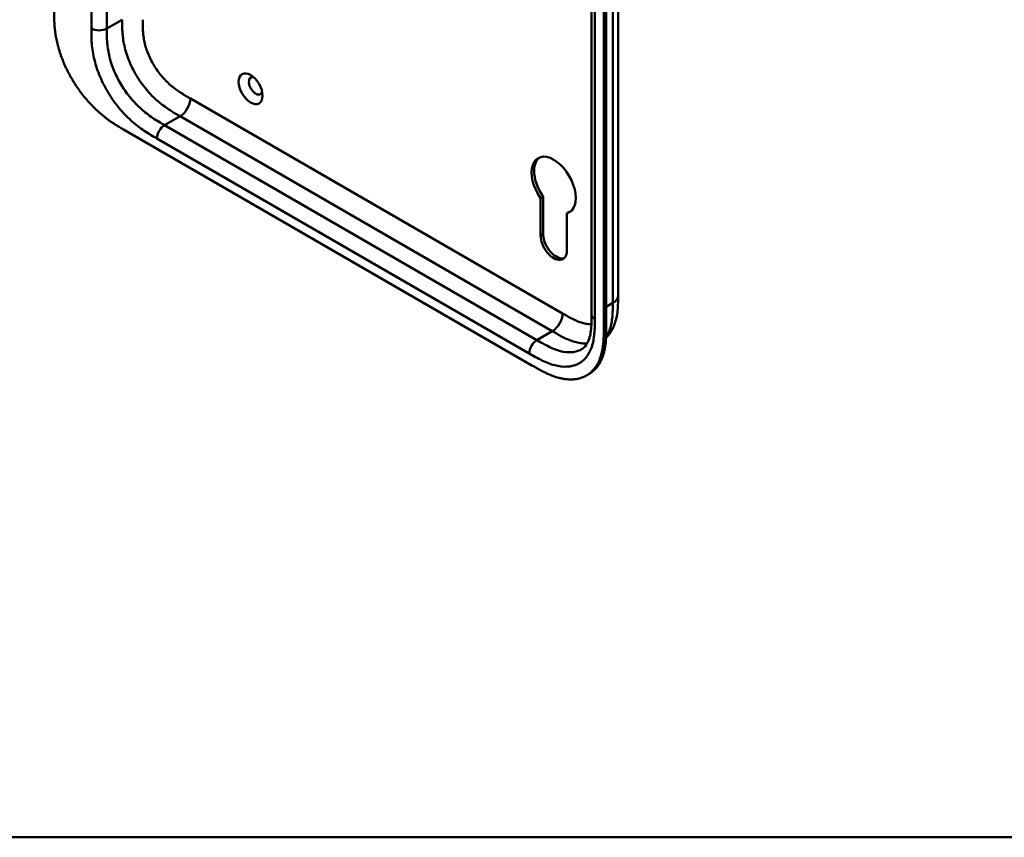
# Model space of a CAD drawing. Header units: millimetres. Extents: x 20 to 833, y 20 to 574.
# Tile 1 of 11: x 182 to 290, y 20 to 110. Entities that reach past the tile are written whole.
import ezdxf

# ---------------------------------------------------------------- set-up
doc = ezdxf.new("R2010")
doc.units = ezdxf.units.MM
doc.header["$LTSCALE"] = 2
for name, color, linetype, lineweight in [('Sichtbare Kanten(DIN)', 7, 'Continuous', 50), ('Sichtbare tangentiale Kanten(DIN)', 7, 'Continuous', 50), ('Skizziergeometrie(DIN)', 7, 'Continuous', 50)]:
    doc.layers.add(name, color=color, linetype=linetype, lineweight=lineweight)

# ---------------------------------------------------------------- blocks, each defined once
blk = doc.blocks.new('Ränder Standardrahmen')
at = {"layer": 'Skizziergeometrie(DIN)', "flags": 128}
blk.add_lwpolyline([(10, 10), (10, 287), (410, 287), (410, 10), (10, 10)], dxfattribs=at)

msp = doc.modelspace()

# ---------------------------------------------------------------- linework, layer by layer
at = {"layer": 'Sichtbare Kanten(DIN)'}
for p, q in [((244.974, 77.519), (244.974, 139.387)), ((246.59, 138.811), (246.59, 76.29)), ((246.315, 76.131), (246.315, 138.653)), ((193.435, 97.914), (238.385, 71.962)), ((239.357, 90.368), (239.64, 90.532)), ((239.357, 86.261), (239.357, 90.368)), ((239.64, 90.532), (239.64, 86.424)), ((242.242, 88.702), (242.525, 88.866)), ((242.242, 88.702), (242.242, 84.596)), ((247.891, 79.642), (247.891, 79.642)), ((244.974, 77.519), (244.974, 77.519)), ((244.406, 70.844), (244.681, 71.002))]:
    msp.add_line(p, q, dxfattribs=at)
msp.add_ellipse((207.425, 102.411), major_axis=(-0.93, 1.611), ratio=0.5773503, dxfattribs=at)
for centre, major_axis, start_param, end_param in [((207.99, 102.738), (-0.53, 0.918), 5.8272815, 9.8806818), ((240.8, 91.797), (-1.72, 2.979), 2.9909631, 8.0045316), ((241.083, 91.96), (-1.72, 2.979), 0.0823146, 1.7213463), ((241.083, 91.96), (1.72, -2.979), 6.1325557, 6.2008707), ((240.8, 85.428), (1.02, -1.767), 3.9269908, 7.0685835), ((241.083, 85.592), (1.02, -1.767), 3.9269908, 6.1440888)]:
    msp.add_ellipse(centre, major_axis=major_axis, ratio=0.5773503, start_param=start_param, end_param=end_param, dxfattribs=at)
for points, knots in [([(247.891, 141.51), (247.891, 130.624), (247.891, 119.737), (247.891, 99.114), (247.891, 89.378), (247.891, 79.642)], [0, 0, 0, 0, 10, 10, 18.9431405, 18.9431405, 18.9431405, 18.9431405]), ([(185.787, 111.077), (185.787, 110.896), (185.787, 110.532), (185.797, 110.064), (185.818, 109.586), (185.848, 109.194), (185.903, 108.692), (185.964, 108.281), (186.062, 107.756), (186.16, 107.327), (186.307, 106.783), (186.445, 106.343), (186.643, 105.788), (186.82, 105.342), (187.067, 104.784), (187.283, 104.341), (187.575, 103.792), (187.825, 103.359), (188.157, 102.829), (188.437, 102.415), (188.803, 101.913), (189.107, 101.526), (189.499, 101.062), (189.82, 100.708), (190.231, 100.288), (190.564, 99.97), (190.986, 99.598), (191.325, 99.32), (191.751, 98.995), (192.091, 98.754), (192.515, 98.471), (192.936, 98.207), (193.269, 98.011), (193.435, 97.914)], [0.02325842, 0.02325842, 0.02325842, 0.02325842, 0.06395557, 0.10465272, 0.12500129, 0.16569844, 0.18604701, 0.22674416, 0.24709273, 0.28778988, 0.30813845, 0.3488356, 0.36918417, 0.40988132, 0.43022989, 0.47092704, 0.49127561, 0.53197276, 0.55232133, 0.59301848, 0.61336705, 0.6540642, 0.67441277, 0.71510992, 0.73545849, 0.77615564, 0.79650421, 0.83720136, 0.85754993, 0.89824708, 0.91859565, 0.9592928, 0.99998994, 0.99998994, 0.99998994, 0.99998994]), ([(247.891, 79.642), (247.891, 78.739), (247.877, 77.763), (247.492, 76.414), (247.303, 75.977), (246.907, 75.374), (246.745, 75.174), (246.566, 74.991)], [0, 0, 0, 0, 0.8314943, 0.8314943, 1.2497137, 1.2497137, 1.4776959, 1.4776959, 1.4776959, 1.4776959]), ([(243.858, 73.725), (244.047, 73.835), (244.218, 73.987), (244.498, 74.384), (244.615, 74.615), (244.843, 75.3), (244.923, 75.823), (244.973, 76.752), (244.974, 77.132), (244.974, 77.519)], [0, 0, 0, 0, 0.4542191, 0.4542191, 0.8342826, 0.8342826, 1.3971655, 1.3971655, 1.7532148, 1.7532148, 1.7532148, 1.7532148]), ([(238.385, 71.962), (238.554, 71.865), (238.851, 71.693), (239.194, 71.504), (239.452, 71.366), (239.624, 71.277), (239.84, 71.17), (240.013, 71.089), (240.229, 70.991), (240.401, 70.917), (240.66, 70.814), (240.918, 70.721), (241.259, 70.615), (241.513, 70.549), (241.764, 70.496), (241.93, 70.467), (242.176, 70.432), (242.419, 70.411), (242.776, 70.402), (243.084, 70.422), (243.456, 70.479), (243.742, 70.552), (244.083, 70.676), (244.343, 70.802), (244.649, 70.992), (244.877, 71.171), (245.141, 71.426), (245.335, 71.656), (245.531, 71.942), (245.649, 72.147), (245.758, 72.364), (245.825, 72.514), (245.902, 72.708), (245.958, 72.869), (246.022, 73.075), (246.069, 73.245), (246.13, 73.506), (246.182, 73.774), (246.235, 74.144), (246.264, 74.427), (246.285, 74.715), (246.296, 74.909), (246.305, 75.152), (246.31, 75.348), (246.314, 75.593), (246.315, 75.838), (246.315, 76.034), (246.315, 76.131)], [0.00000945, 0.00000945, 0.00000945, 0.00000945, 0.04167564, 0.07292528, 0.08334182, 0.10417491, 0.11459146, 0.13542455, 0.1458411, 0.16667419, 0.17709074, 0.20834038, 0.22917347, 0.26042311, 0.27083965, 0.29167275, 0.30208929, 0.33333893, 0.35417202, 0.39583821, 0.4166713, 0.45833749, 0.47917058, 0.52083676, 0.54166985, 0.58333604, 0.60416913, 0.64583532, 0.66666841, 0.69791805, 0.70833459, 0.72916769, 0.73958423, 0.76041733, 0.77083387, 0.79166696, 0.80208351, 0.83333315, 0.85416624, 0.88541588, 0.89583243, 0.91666552, 0.92708206, 0.94791516, 0.9583317, 0.9791648, 0.99999789, 0.99999789, 0.99999789, 0.99999789]), ([(246.59, 76.29), (246.59, 76.192), (246.59, 75.997), (246.588, 75.752), (246.585, 75.507), (246.58, 75.311), (246.57, 75.067), (246.559, 74.874), (246.538, 74.586), (246.509, 74.302), (246.456, 73.932), (246.404, 73.664), (246.343, 73.403), (246.297, 73.234), (246.233, 73.027), (246.176, 72.867), (246.099, 72.673), (246.032, 72.523), (245.924, 72.306), (245.805, 72.1), (245.609, 71.814), (245.416, 71.584), (245.152, 71.329), (244.924, 71.151), (244.742, 71.038), (244.681, 71.002)], [-0.99999789, -0.99999789, -0.99999789, -0.99999789, -0.9791648, -0.9583317, -0.94791516, -0.92708206, -0.91666552, -0.89583243, -0.88541588, -0.85416624, -0.83333315, -0.80208351, -0.79166696, -0.77083387, -0.76041733, -0.73958423, -0.72916769, -0.70833459, -0.69791805, -0.66666841, -0.64583532, -0.60416913, -0.58333604, -0.54166985, -0.5212127, -0.5212127, -0.5212127, -0.5212127])]:
    msp.add_open_spline(points, degree=3, knots=knots, dxfattribs=at)
at = {"layer": 'Sichtbare tangentiale Kanten(DIN)'}
for p, q in [((189.888, 109.036), (189.888, 170.904)), ((191.585, 170.904), (191.585, 109.036)), ((245.325, 138.898), (245.325, 77.03)), ((191.585, 109.036), (193.282, 110.016)), ((200.789, 101.344), (241.779, 77.678)), ((199.657, 99.384), (197.96, 98.404)), ((199.657, 99.384), (240.648, 75.718)), ((197.96, 98.404), (238.951, 74.738)), ((238.102, 73.269), (197.112, 96.935)), ((239.357, 86.261), (239.64, 86.424)), ((246.59, 78.413), (247.305, 78.826)), ((246.315, 76.131), (246.59, 76.29)), ((240.648, 75.718), (238.951, 74.738))]:
    msp.add_line(p, q, dxfattribs=at)
for points, degree in [([(247.305, 78.826), (247.305, 109.76), (247.305, 140.694)], 2), ([(189.888, 109.036), (190.357, 108.766), (191.117, 108.766), (191.585, 109.036)], 3), ([(200.789, 101.344), (200.789, 100.622), (200.282, 99.745), (199.657, 99.384)], 3), ([(197.96, 98.404), (197.492, 98.134), (197.112, 97.476), (197.112, 96.935)], 3), ([(247.305, 78.826), (247.696, 79.051), (247.891, 79.347), (247.891, 79.642)], 3), ([(241.779, 77.678), (241.779, 76.956), (241.273, 76.079), (240.648, 75.718)], 3), ([(244.974, 77.519), (244.974, 77.342), (245.091, 77.165), (245.325, 77.03)], 3), ([(238.951, 74.738), (238.482, 74.468), (238.102, 73.81), (238.102, 73.269)], 3)]:
    msp.add_open_spline(points, degree=degree, dxfattribs=at)
for points, knots in [([(193.282, 110.016), (193.282, 109.82), (193.282, 109.617), (193.289, 109.186), (193.296, 108.957), (193.325, 108.479), (193.348, 108.228), (193.417, 107.706), (193.463, 107.434), (193.586, 106.872), (193.663, 106.581), (193.847, 105.992), (193.956, 105.694), (194.201, 105.1), (194.339, 104.804), (194.639, 104.225), (194.802, 103.94), (195.146, 103.391), (195.327, 103.126), (195.706, 102.619), (195.902, 102.376), (196.305, 101.916), (196.512, 101.698), (196.929, 101.292), (197.139, 101.103), (197.555, 100.756), (197.76, 100.598), (198.163, 100.305), (198.361, 100.171), (198.748, 99.922), (198.937, 99.806), (199.304, 99.588), (199.481, 99.486), (199.657, 99.384)], [0.0000002, 0.0000002, 0.0000002, 0.0000002, 0.1831963, 0.1831963, 0.378667, 0.378667, 0.5871988, 0.5871988, 0.8091499, 0.8091499, 1.0441196, 1.0441196, 1.2905728, 1.2905728, 1.5455717, 1.5455717, 1.8048476, 1.8048476, 2.0633634, 2.0633634, 2.3162239, 2.3162239, 2.5595182, 2.5595182, 2.7907362, 2.7907362, 3.0087154, 3.0087154, 3.2133189, 3.2133189, 3.4050615, 3.4050615, 3.5848282, 3.5848282, 3.5848282, 3.5848282]), ([(195.545, 110.016), (195.545, 109.939), (195.545, 109.862), (195.545, 109.785), (195.545, 109.738), (195.546, 109.691), (195.546, 109.644), (195.546, 109.621), (195.546, 109.597), (195.546, 109.573), (195.547, 109.526), (195.547, 109.479), (195.548, 109.432), (195.549, 109.407), (195.549, 109.381), (195.549, 109.356), (195.55, 109.331), (195.55, 109.306), (195.551, 109.281), (195.552, 109.23), (195.554, 109.18), (195.556, 109.127), (195.559, 109.024), (195.564, 108.926), (195.57, 108.822), (195.57, 108.82), (195.57, 108.817), (195.57, 108.815), (195.583, 108.606), (195.602, 108.403), (195.629, 108.195), (195.63, 108.192), (195.63, 108.188), (195.63, 108.185), (195.658, 107.975), (195.695, 107.763), (195.742, 107.547), (195.742, 107.545), (195.742, 107.543), (195.743, 107.542), (195.791, 107.322), (195.85, 107.097), (195.92, 106.875), (195.99, 106.649), (196.073, 106.421), (196.166, 106.195), (196.26, 105.969), (196.365, 105.742), (196.48, 105.521), (196.594, 105.3), (196.72, 105.08), (196.853, 104.868), (196.985, 104.657), (197.126, 104.451), (197.274, 104.253), (197.421, 104.056), (197.575, 103.865), (197.733, 103.685), (197.891, 103.505), (198.055, 103.332), (198.221, 103.17), (198.222, 103.169), (198.223, 103.168), (198.224, 103.168), (198.388, 103.008), (198.557, 102.856), (198.726, 102.715), (198.728, 102.714), (198.729, 102.712), (198.731, 102.711), (198.897, 102.572), (199.065, 102.442), (199.235, 102.319), (199.237, 102.317), (199.24, 102.315), (199.242, 102.313), (199.41, 102.192), (199.576, 102.079), (199.751, 101.966), (199.753, 101.965), (199.755, 101.963), (199.757, 101.962), (199.844, 101.906), (199.927, 101.854), (200.012, 101.802), (200.1, 101.748), (200.187, 101.695), (200.274, 101.644), (200.446, 101.541), (200.617, 101.442), (200.789, 101.344)], [0, 0, 0, 0, 0.0706021, 0.0706021, 0.0706021, 0.1137345, 0.1137345, 0.1137345, 0.1353008, 0.1353008, 0.1353008, 0.1784332, 0.1784332, 0.1784332, 0.2012935, 0.2012935, 0.2012935, 0.2241537, 0.2241537, 0.2241537, 0.2698741, 0.2698741, 0.2698741, 0.3591194, 0.3591194, 0.3591194, 0.3613149, 0.3613149, 0.3613149, 0.5416681, 0.5416681, 0.5416681, 0.544386, 0.544386, 0.544386, 0.7261845, 0.7261845, 0.7261845, 0.7275109, 0.7275109, 0.7275109, 0.9125996, 0.9125996, 0.9125996, 1.0994646, 1.0994646, 1.0994646, 1.2874424, 1.2874424, 1.2874424, 1.4758528, 1.4758528, 1.4758528, 1.6636517, 1.6636517, 1.6636517, 1.8511233, 1.8511233, 1.8511233, 2.0385317, 2.0385317, 2.0385317, 2.0396163, 2.0396163, 2.0396163, 2.2247423, 2.2247423, 2.2247423, 2.2263922, 2.2263922, 2.2263922, 2.408543, 2.408543, 2.408543, 2.4113526, 2.4113526, 2.4113526, 2.5914161, 2.5914161, 2.5914161, 2.5935787, 2.5935787, 2.5935787, 2.6828378, 2.6828378, 2.6828378, 2.7746209, 2.7746209, 2.7746209, 2.9561272, 2.9561272, 2.9561272, 2.9561272]), ([(197.112, 96.935), (196.884, 97.066), (196.418, 97.335), (195.704, 97.785), (194.991, 98.297), (194.053, 99.074), (192.927, 100.238), (191.742, 101.893), (190.799, 103.722), (190.279, 105.285), (190.034, 106.501), (189.928, 107.386), (189.889, 108.237), (189.888, 108.775), (189.888, 109.036)], [0, 0, 0, 0, 0.2435028, 0.4870041, 0.7305055, 0.9740068, 1.4610095, 1.9480122, 2.4350149, 2.9220176, 3.1655189, 3.4090202, 3.6525216, 3.8960229, 3.8960229, 3.8960229, 3.8960229]), ([(191.585, 109.036), (191.585, 108.775), (191.586, 108.257), (191.623, 107.483), (191.716, 106.705), (191.927, 105.659), (192.368, 104.334), (193.169, 102.78), (194.183, 101.364), (195.154, 100.358), (195.979, 99.674), (196.62, 99.213), (197.281, 98.797), (197.732, 98.536), (197.96, 98.404)], [0, 0, 0, 0, 0.2435013, 0.4870027, 0.730504, 0.9740054, 1.4610081, 1.9480107, 2.4350134, 2.9220161, 3.1655175, 3.4090188, 3.6525201, 3.8960223, 3.8960223, 3.8960223, 3.8960223]), ([(246.572, 75.121), (246.653, 75.237), (246.726, 75.361), (246.793, 75.493), (246.89, 75.687), (246.972, 75.897), (247.039, 76.117), (247.105, 76.337), (247.156, 76.565), (247.194, 76.801), (247.231, 77.029), (247.257, 77.265), (247.274, 77.509), (247.29, 77.734), (247.298, 77.965), (247.302, 78.199), (247.305, 78.409), (247.305, 78.621), (247.305, 78.826)], [2.3957545, 2.3957545, 2.3957545, 2.3957545, 2.5682979, 2.5682979, 2.5682979, 2.8218991, 2.8218991, 2.8218991, 3.0746122, 3.0746122, 3.0746122, 3.3175525, 3.3175525, 3.3175525, 3.5408138, 3.5408138, 3.5408138, 3.7412926, 3.7412926, 3.7412926, 3.7412926]), ([(245.325, 77.03), (245.325, 76.768), (245.325, 76.231), (245.285, 75.426), (245.18, 74.663), (244.934, 73.73), (244.415, 72.767), (243.472, 72.027), (242.286, 71.741), (241.161, 71.876), (240.223, 72.182), (239.51, 72.494), (238.796, 72.868), (238.33, 73.137), (238.102, 73.269)], [18.388359, 18.388359, 18.388359, 18.388359, 18.6318621, 18.8753634, 19.1188646, 19.3623659, 19.8493685, 20.336371, 20.8233735, 21.3103761, 21.5538774, 21.7973786, 22.0408799, 22.2843826, 22.2843826, 22.2843826, 22.2843826]), ([(241.779, 77.678), (241.825, 77.651), (241.872, 77.624), (241.918, 77.598), (242.043, 77.525), (242.168, 77.454), (242.294, 77.384), (242.337, 77.359), (242.38, 77.335), (242.423, 77.312), (242.444, 77.3), (242.466, 77.288), (242.487, 77.276), (242.509, 77.264), (242.531, 77.253), (242.553, 77.241), (242.641, 77.193), (242.724, 77.149), (242.81, 77.105), (242.812, 77.104), (242.815, 77.103), (242.817, 77.102), (242.991, 77.013), (243.158, 76.934), (243.325, 76.862), (243.328, 76.861), (243.331, 76.86), (243.333, 76.859), (243.503, 76.786), (243.67, 76.722), (243.837, 76.669), (243.839, 76.668), (243.84, 76.668), (243.842, 76.667), (244.011, 76.613), (244.18, 76.57), (244.344, 76.54), (244.345, 76.54), (244.346, 76.54), (244.347, 76.54), (244.513, 76.51), (244.677, 76.493), (244.835, 76.49), (244.876, 76.49), (244.918, 76.49), (244.959, 76.492)], [0, 0, 0, 0, 0.0490671, 0.0490671, 0.0490671, 0.1818725, 0.1818725, 0.1818725, 0.2275822, 0.2275822, 0.2275822, 0.2504376, 0.2504376, 0.2504376, 0.2732931, 0.2732931, 0.2732931, 0.3625526, 0.3625526, 0.3625526, 0.3647147, 0.3647147, 0.3647147, 0.5447737, 0.5447737, 0.5447737, 0.5475879, 0.5475879, 0.5475879, 0.7297386, 0.7297386, 0.7297386, 0.7313885, 0.7313885, 0.7313885, 0.9165146, 0.9165146, 0.9165146, 0.9175992, 0.9175992, 0.9175992, 1.1050076, 1.1050076, 1.1050076, 1.1542348, 1.1542348, 1.1542348, 1.1542348]), ([(240.648, 75.718), (240.824, 75.617), (241.001, 75.514), (241.368, 75.309), (241.557, 75.206), (241.944, 75.008), (242.142, 74.914), (242.545, 74.741), (242.75, 74.663), (243.166, 74.53), (243.376, 74.476), (243.793, 74.4), (243.999, 74.38), (244.296, 74.375), (244.392, 74.378), (244.486, 74.385)], [0, 0, 0, 0, 0.1797666, 0.1797666, 0.3715093, 0.3715093, 0.5761128, 0.5761128, 0.794092, 0.794092, 1.0253099, 1.0253099, 1.2686043, 1.2686043, 1.3893683, 1.3893683, 1.3893683, 1.3893683]), ([(238.951, 74.738), (239.179, 74.607), (239.63, 74.347), (240.291, 74), (240.932, 73.72), (241.757, 73.452), (242.728, 73.336), (243.462, 73.514), (243.808, 73.697), (243.858, 73.725)], [18.3883596, 18.3883596, 18.3883596, 18.3883596, 18.6318617, 18.875363, 19.1188643, 19.3623656, 19.8493681, 20.3363707, 20.4193026, 20.4193026, 20.4193026, 20.4193026])]:
    msp.add_open_spline(points, degree=3, knots=knots, dxfattribs=at)

# ---------------------------------------------------------------- block references
at = {"xscale": 2, "yscale": 2, "zscale": 2}
msp.add_blockref('Ränder Standardrahmen', (0, 0), dxfattribs=at)

doc.saveas('drawing.dxf')
